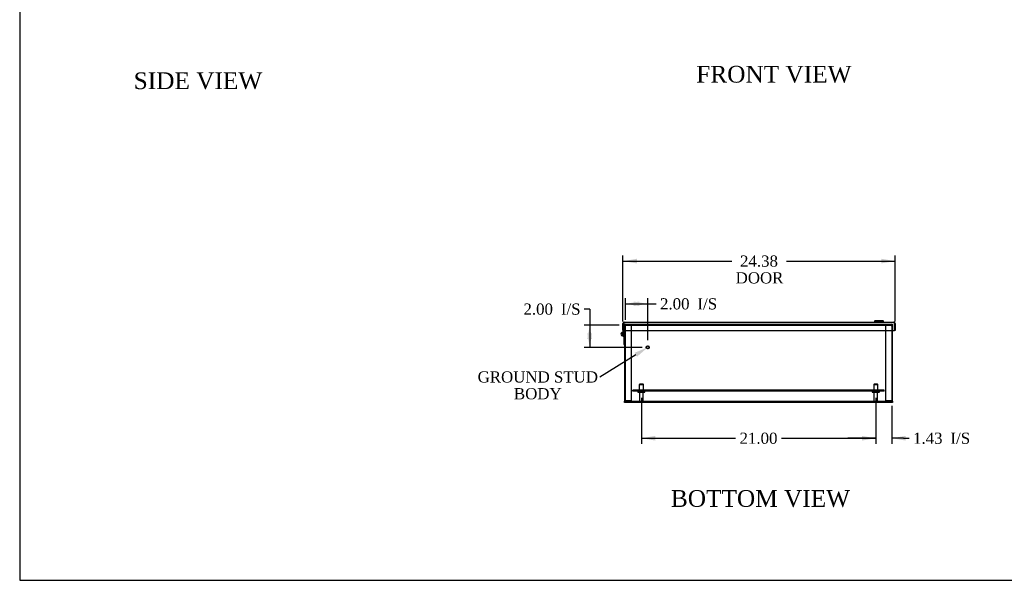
# Model space of a CAD drawing. Header units: inches. Extents: x 1 to 240, y -1 to 159.
# Tile 1 of 7: x 1 to 89, y 0 to 51. Entities that reach past the tile are written whole.
import ezdxf
from ezdxf import colors
from ezdxf.entities.mleader import LeaderData, LeaderLine
from ezdxf.enums import TextEntityAlignment as Align
from ezdxf.lldxf.tags import DXFTag
from ezdxf.math import Vec2, Vec3

# ---------------------------------------------------------------- set-up
doc = ezdxf.new("R2010")
doc.units = ezdxf.units.IN
doc.header["$MEASUREMENT"] = 0
for name, color, linetype in [('COM43466', 7, 'Continuous'), ('COM43486', 7, 'Continuous'), ('COM48659', 7, 'Continuous'), ('COM48684', 7, 'Continuous'), ('COM48700', 7, 'Continuous'), ('Default', 7, 'Continuous'), ('GSK10080', 7, 'Continuous'), ('HNG10680', 7, 'Continuous'), ('HNG10680-FM', 7, 'Continuous'), ('LOC130655', 7, 'Continuous'), ('SCS19491', 7, 'Continuous'), ('STD21878', 7, 'Continuous'), ('STD26094', 7, 'Continuous')]:
    doc.layers.add(name, color=color, linetype=linetype)
doc.styles.add('SEACAD_Times_New_Roman', font='times.ttf')
tags = doc.linetypes.add('HIDDEN2', pattern=[0.1875, 0.125, -0.0625]).pattern_tags.tags
tags[6:7] = [DXFTag(74, 4), DXFTag(75, 0), DXFTag(340, '0'), DXFTag(46, 0.0), DXFTag(50, 0.0), DXFTag(44, 0.0), DXFTag(45, 0.0)]
tags[4:5] = [DXFTag(74, 4), DXFTag(75, 0), DXFTag(340, '0'), DXFTag(46, 0.0), DXFTag(50, 0.0), DXFTag(44, 0.0), DXFTag(45, 0.0)]
doc.dimstyles.new('HAMMOND_(STH_-_240x160)', dxfattribs={"dimtxt": 1, "dimasz": 1.25, "dimexe": 0.5, "dimexo": 0.5, "dimgap": 0.25, "dimtad": 0, "dimtih": 1, "dimtoh": 1, "dimzin": 0, "dimdsep": 46, "dimtxsty": 'SEACAD_Times_New_Roman', "dimblk1": '_SE_FILLED', "dimblk2": '_SE_FILLED', "dimsah": 1, "dimcen": 0.5, "dimadec": 0, "dimazin": 0, "dimtfac": 0.8, "dimtofl": 0, "dimtmove": 0, "dimatfit": 3, "dimfxl": 1, "dimtolj": 1, "dimtzin": 0, "dimarcsym": 0})

# ---------------------------------------------------------------- blocks, each defined once
blk = doc.blocks.new('SE2')
at = {"layer": 'COM43466', "color": 7, "linetype": 'HIDDEN2'}
for p, q in [((78.395, 17.415), (55.895, 17.415)), ((55.895, 17.343), (55.895, 17.415)), ((78.395, 17.343), (55.895, 17.343)), ((56.395, 17.415), (56.395, 17.343)), ((56.895, 17.343), (56.895, 17.415)), ((77.395, 17.415), (77.395, 17.343)), ((77.895, 17.343), (77.895, 17.415)), ((78.395, 17.343), (78.395, 17.415))]:
    blk.add_line(p, q, dxfattribs=at)
at = {"layer": 'COM43486', "color": 7, "linetype": 'Continuous'}
for p, q in [((54.998, 22.761), (54.998, 23.403)), ((55.07, 23.505), (55.07, 23.403)), ((55.07, 22.761), (55.07, 23.403)), ((55.071, 23.403), (55.071, 23.505)), ((55.071, 23.403), (55.071, 22.761)), ((55.106, 23.511), (79.274, 23.511)), ((79.31, 23.403), (79.31, 23.505)), ((79.31, 23.505), (79.31, 23.439)), ((79.31, 22.761), (79.31, 23.403)), ((79.31, 23.251), (79.31, 22.761)), ((79.382, 23.403), (79.382, 22.761)), ((54.998, 22.761), (55.07, 22.761)), ((55.071, 22.761), (79.31, 22.761)), ((79.382, 22.761), (79.31, 22.761))]:
    blk.add_line(p, q, dxfattribs=at)
for centre, start, end in [((55.106, 23.403), 109.47122, 180), ((55.106, 23.403), 90, 109.47122), ((79.274, 23.403), 70.52878, 90), ((79.274, 23.403), 0, 70.52878)]:
    blk.add_arc(centre, 0.108, start, end, dxfattribs=at)
for centre, start_param, end_param in [((55.106, 23.403), 3.141593, 3.48143), ((79.274, 23.403), 2.801756, 3.141593)]:
    blk.add_ellipse(centre, major_axis=(0, -0.108), ratio=0.997813, start_param=start_param, end_param=end_param, dxfattribs=at)
at = {"layer": 'COM48659', "color": 7, "linetype": 'HIDDEN2'}
for p, q in [((55.145, 23.334), (79.145, 23.334)), ((55.145, 23.334), (55.145, 23.226)), ((55.145, 23.262), (79.145, 23.262)), ((55.145, 23.226), (55.145, 22.761)), ((79.145, 23.226), (79.145, 23.334)), ((79.145, 22.761), (79.145, 23.226)), ((79.145, 16.406), (55.145, 16.406)), ((58.403, 16.406), (58.403, 16.334)), ((58.552, 16.334), (58.552, 16.406)), ((58.552, 16.406), (58.552, 16.334)), ((58.989, 16.334), (58.989, 16.406)), ((58.989, 16.334), (58.989, 16.406)), ((59.137, 16.334), (59.137, 16.406)), ((75.153, 16.406), (75.153, 16.334)), ((75.302, 16.334), (75.302, 16.406)), ((75.302, 16.406), (75.302, 16.334)), ((75.739, 16.334), (75.739, 16.406)), ((75.739, 16.334), (75.739, 16.406)), ((75.887, 16.334), (75.887, 16.406))]:
    blk.add_line(p, q, dxfattribs=at)
at = {"layer": 'COM48659', "color": 7, "linetype": 'Continuous'}
for p, q in [((55.145, 22.761), (55.145, 16.442)), ((79.145, 16.442), (79.145, 22.761)), ((55.145, 16.334), (55.145, 16.442)), ((79.145, 16.334), (55.145, 16.334)), ((79.145, 16.442), (79.145, 16.334))]:
    blk.add_line(p, q, dxfattribs=at)
at = {"layer": 'COM48684', "color": 7, "linetype": 'HIDDEN2'}
for p, q in [((55.145, 23.226), (55.253, 23.226)), ((55.217, 16.521), (55.217, 23.226)), ((55.77, 23.226), (55.253, 23.226)), ((55.77, 23.334), (55.77, 23.262)), ((55.77, 16.485), (55.77, 23.226)), ((55.217, 22.536), (55.145, 22.536)), ((55.145, 22.366), (55.217, 22.366)), ((55.217, 21.962), (55.145, 21.962)), ((55.145, 21.822), (55.217, 21.822)), ((55.217, 16.521), (55.145, 16.521)), ((55.253, 16.485), (55.152, 16.485)), ((55.152, 16.485), (55.253, 16.485)), ((55.253, 16.485), (55.77, 16.485)), ((55.77, 16.485), (55.253, 16.485)), ((55.77, 16.413), (55.253, 16.413)), ((55.77, 16.413), (55.77, 16.485))]:
    blk.add_line(p, q, dxfattribs=at)
for centre, radius, start, end in [((55.253, 23.226), 0.108, 90, 180), ((55.253, 23.226), 0.036, 90, 180), ((55.253, 16.521), 0.108, 180, 199.47122), ((55.253, 16.521), 0.108, 199.47122, 270), ((55.253, 16.521), 0.036, 180, 270)]:
    blk.add_arc(centre, radius, start, end, dxfattribs=at)
for major_axis, end_param in [((0.108, 0), 3.48143), ((0.036, 0), 4.712389)]:
    blk.add_ellipse((55.253, 16.521), major_axis=major_axis, ratio=0.997813, start_param=3.141593, end_param=end_param, dxfattribs=at)
at = {"layer": 'COM48700', "color": 7, "linetype": 'HIDDEN2'}
for p, q in [((78.52, 23.334), (78.52, 23.262)), ((79.037, 23.226), (78.52, 23.226)), ((78.52, 23.226), (78.52, 16.485)), ((79.037, 23.226), (79.145, 23.226)), ((79.073, 23.226), (79.073, 16.521)), ((78.52, 16.413), (78.52, 16.485)), ((79.037, 16.485), (78.52, 16.485)), ((78.52, 16.485), (79.037, 16.485)), ((79.037, 16.413), (78.52, 16.413)), ((79.139, 16.485), (79.037, 16.485)), ((79.037, 16.485), (79.139, 16.485)), ((79.073, 16.521), (79.145, 16.521))]:
    blk.add_line(p, q, dxfattribs=at)
for centre, radius, start, end in [((79.037, 23.226), 0.108, 0, 90), ((79.037, 23.226), 0.036, 0, 90), ((79.037, 16.521), 0.036, 270, 360), ((79.037, 16.521), 0.108, 270, 340.52878), ((79.037, 16.521), 0.108, 340.52878, 360)]:
    blk.add_arc(centre, radius, start, end, dxfattribs=at)
for major_axis, start_param in [((-0.036, 0), 1.570796), ((-0.108, 0), 2.801756)]:
    blk.add_ellipse((79.037, 16.521), major_axis=major_axis, ratio=0.997813, start_param=start_param, end_param=3.141593, dxfattribs=at)
at = {"layer": 'GSK10080', "color": 7, "linetype": 'Continuous'}
for p, q in [((79.31, 23.251), (79.31, 23.439)), ((79.31, 23.439), (79.31, 23.439)), ((79.31, 23.251), (79.31, 23.251))]:
    blk.add_line(p, q, dxfattribs=at)
at = {"layer": 'HNG10680', "color": 7, "linetype": 'Continuous'}
for p, q in [((55.07, 23.389), (55.071, 23.389)), ((55.07, 22.639), (55.07, 22.761)), ((55.07, 22.639), (55.145, 22.639)), ((55.07, 22.639), (55.07, 22.592))]:
    blk.add_line(p, q, dxfattribs=at)
blk.add_circle((54.977, 22.451), 0.0638, dxfattribs=at)
for radius, start, end in [(0.0938, 294.05508, 0), (0.169, 297.81814, 303.74899)]:
    blk.add_arc((54.977, 22.451), radius, start, end, dxfattribs=at)
at = {"layer": 'HNG10680-FM', "color": 7, "linetype": 'Continuous'}
for p, q in [((55.055, 22.302), (55.015, 22.366)), ((55.07, 22.451), (55.07, 21.514)), ((55.07, 21.514), (55.145, 21.514))]:
    blk.add_line(p, q, dxfattribs=at)
at = {"layer": 'HNG10680-FM', "color": 7, "linetype": 'HIDDEN2'}
for p, q in [((55.07, 22.264), (55.145, 22.264)), ((55.175, 21.956), (55.145, 21.956)), ((55.145, 21.828), (55.175, 21.828)), ((55.175, 21.956), (55.175, 21.828))]:
    blk.add_line(p, q, dxfattribs=at)
at = {"layer": 'HNG10680-FM', "color": 7, "linetype": 'Continuous'}
for radius, end in [(0.169, 297.81814), (0.0937, 294.05508)]:
    blk.add_arc((54.977, 22.451), radius, 0, end, dxfattribs=at)
at = {"layer": 'LOC130655', "color": 7, "linetype": 'Continuous'}
for p, q in [((77.571, 23.633), (77.541, 23.603)), ((77.541, 23.603), (78.329, 23.603)), ((77.541, 23.603), (77.541, 23.511)), ((78.299, 23.633), (77.571, 23.633)), ((78.329, 23.603), (78.299, 23.633)), ((78.329, 23.511), (78.329, 23.603))]:
    blk.add_line(p, q, dxfattribs=at)
at = {"layer": 'SCS19491', "color": 7, "linetype": 'Continuous'}
for p, q in [((55.07, 22.638), (55.06, 22.638)), ((55.06, 22.263), (55.07, 22.263))]:
    blk.add_line(p, q, dxfattribs=at)
for centre, start, end in [((55.06, 22.353), 229.83857, 270), ((55.06, 22.548), 90, 129.32403)]:
    blk.add_arc(centre, 0.09, start, end, dxfattribs=at)
at = {"layer": 'STD21878', "color": 7, "linetype": 'HIDDEN2'}
for radius in [0.141, 0.125]:
    blk.add_circle((57.217, 21.262), radius, dxfattribs=at)
at = {"layer": 'STD26094', "color": 7, "linetype": 'HIDDEN2'}
for p, q in [((56.495, 17.968), (56.458, 17.93)), ((56.458, 17.93), (56.833, 17.93)), ((56.458, 17.93), (56.458, 17.343)), ((56.795, 17.968), (56.495, 17.968)), ((56.833, 17.93), (56.795, 17.968)), ((56.833, 17.343), (56.833, 17.93)), ((77.495, 17.968), (77.458, 17.93)), ((77.458, 17.93), (77.833, 17.93)), ((77.458, 17.93), (77.458, 17.343)), ((77.795, 17.968), (77.495, 17.968)), ((77.833, 17.93), (77.795, 17.968)), ((77.833, 17.343), (77.833, 17.93)), ((56.32, 17.313), (56.32, 17.273)), ((56.35, 17.243), (56.94, 17.243)), ((56.48, 17.243), (56.48, 16.466)), ((56.81, 16.466), (56.81, 17.243)), ((56.97, 17.273), (56.97, 17.313)), ((77.32, 17.313), (77.32, 17.273)), ((77.35, 17.243), (77.94, 17.243)), ((77.48, 17.243), (77.48, 16.466)), ((77.81, 16.466), (77.81, 17.243)), ((77.97, 17.273), (77.97, 17.313))]:
    blk.add_line(p, q, dxfattribs=at)
for centre, radius, start, end in [((56.35, 17.313), 0.03, 90, 180), ((56.35, 17.273), 0.03, 180, 270), ((56.94, 17.313), 0.03, 0, 90), ((56.94, 17.273), 0.03, 270, 0), ((77.35, 17.313), 0.03, 90, 180), ((77.35, 17.273), 0.03, 180, 270), ((77.94, 17.313), 0.03, 0, 90), ((77.94, 17.273), 0.03, 270, 0), ((56.54, 16.466), 0.06, 180, 270), ((56.75, 16.466), 0.06, 270, 0), ((77.54, 16.466), 0.06, 180, 270), ((77.75, 16.466), 0.06, 270, 0)]:
    blk.add_arc(centre, radius, start, end, dxfattribs=at)
blk = doc.blocks.new('DMBLK3396')
at = {"layer": 'Default', "linetype": 'Continuous'}
for points in [[(56.248, 29.194), (54.998, 28.985), (56.248, 28.777)], [(78.132, 29.194), (78.132, 28.777), (79.382, 28.985)]]:
    blk.add_hatch(color=7, dxfattribs=at).paths.add_polyline_path(points)
at = {"layer": 'Default', "color": 7, "linetype": 'Continuous'}
for p, q in [((54.998, 23.582), (54.998, 29.485)), ((79.382, 23.582), (79.382, 29.485)), ((54.998, 28.985), (64.743, 28.985)), ((69.638, 28.985), (79.382, 28.985))]:
    blk.add_line(p, q, dxfattribs=at)
at = {"layer": 'Default', "color": 7, "linetype": 'Continuous', "style": 'SEACAD_Times_New_Roman'}
for s, p in [('24.38', (65.484, 29.485)), ('DOOR', (65.093, 27.985))]:
    blk.add_text(s, height=1, dxfattribs=at).set_placement(p, align=Align.TOP_LEFT)
blk = doc.blocks.new('_SE_FILLED')
at = {"color": 0}
blk.add_line((0, 0), (-1, 0), dxfattribs=at)
blk.add_solid([(0, 0), (-1, -0.1665), (-1, 0.1665), (0, 0)], dxfattribs=at)
blk = doc.blocks.new('DMBLK3399')
at = {"layer": 'Default', "linetype": 'Continuous'}
for points in [[(76.395, 12.915), (77.645, 13.123), (76.395, 13.332)], [(80.323, 12.915), (80.323, 13.332), (79.073, 13.123)]]:
    blk.add_hatch(color=7, dxfattribs=at).paths.add_polyline_path(points)
at = {"layer": 'Default', "color": 7, "linetype": 'Continuous'}
for p, q in [((77.645, 16.743), (77.645, 12.623)), ((79.073, 16.021), (79.073, 12.623)), ((77.645, 13.123), (75.145, 13.123)), ((80.13, 13.123), (79.073, 13.123)), ((80.13, 13.123), (80.63, 13.123))]:
    blk.add_line(p, q, dxfattribs=at)
at = {"layer": 'Default', "color": 7, "linetype": 'Continuous', "style": 'SEACAD_Times_New_Roman'}
for s, p in [('1.43', (80.98, 13.623)), ('I/S', (84.334, 13.623))]:
    blk.add_text(s, height=1, dxfattribs=at).set_placement(p, align=Align.TOP_LEFT)
blk = doc.blocks.new('DMBLK3400')
at = {"layer": 'Default', "linetype": 'Continuous'}
for points in [[(51.809, 22.012), (52.226, 22.012), (52.018, 23.262)], [(51.809, 22.512), (52.018, 21.262), (52.226, 22.512)]]:
    blk.add_hatch(color=7, dxfattribs=at).paths.add_polyline_path(points)
at = {"layer": 'Default', "color": 7, "linetype": 'Continuous'}
for p, q in [((52.018, 24.687), (51.518, 24.687)), ((52.018, 24.687), (52.018, 21.262)), ((54.645, 23.262), (51.518, 23.262)), ((56.717, 21.262), (51.518, 21.262))]:
    blk.add_line(p, q, dxfattribs=at)
at = {"layer": 'Default', "color": 7, "linetype": 'Continuous', "style": 'SEACAD_Times_New_Roman'}
for s, p in [('2.00', (46.084, 25.187)), ('I/S', (49.438, 25.187))]:
    blk.add_text(s, height=1, dxfattribs=at).set_placement(p, align=Align.TOP_LEFT)
blk = doc.blocks.new('DMBLK3401')
at = {"layer": 'Default', "linetype": 'Continuous'}
for points in [[(56.467, 25.366), (55.217, 25.158), (56.467, 24.95)], [(55.967, 25.366), (55.967, 24.95), (57.217, 25.158)]]:
    blk.add_hatch(color=7, dxfattribs=at).paths.add_polyline_path(points)
at = {"layer": 'Default', "color": 7, "linetype": 'Continuous'}
for p, q in [((55.217, 23.726), (55.217, 25.658)), ((57.217, 21.902), (57.217, 25.658)), ((55.217, 25.158), (57.467, 25.158)), ((57.467, 25.158), (57.967, 25.158))]:
    blk.add_line(p, q, dxfattribs=at)
at = {"layer": 'Default', "color": 7, "linetype": 'Continuous', "style": 'SEACAD_Times_New_Roman'}
for s, p in [('2.00', (58.317, 25.658)), ('I/S', (61.672, 25.658))]:
    blk.add_text(s, height=1, dxfattribs=at).set_placement(p, align=Align.TOP_LEFT)
blk = doc.blocks.new('DMBLK3422')
at = {"layer": 'Default', "linetype": 'Continuous'}
for points in [[(57.895, 12.915), (57.895, 13.332), (56.645, 13.123)], [(76.395, 12.915), (77.645, 13.123), (76.395, 13.332)]]:
    blk.add_hatch(color=7, dxfattribs=at).paths.add_polyline_path(points)
at = {"layer": 'Default', "color": 7, "linetype": 'Continuous'}
for p, q in [((56.645, 16.743), (56.645, 12.623)), ((77.645, 16.743), (77.645, 12.623)), ((56.645, 13.123), (65.089, 13.123)), ((69.202, 13.123), (77.645, 13.123))]:
    blk.add_line(p, q, dxfattribs=at)
at = {"layer": 'Default', "color": 7, "linetype": 'Continuous', "style": 'SEACAD_Times_New_Roman'}
blk.add_text('21.00', height=1, dxfattribs=at).set_placement((65.439, 13.623), align=Align.TOP_LEFT)
blk = doc.blocks.new('BORDER')
at = {"layer": 'Default', "color": 7, "linetype": 'Continuous'}
for p, q in [((-41.86, 27.86), (-41.86, 0)), ((-41.86, 0), (0, 0))]:
    blk.add_line(p, q, dxfattribs=at)

msp = doc.modelspace()

# ---------------------------------------------------------------- block references
at = {"layer": 'Default', "color": 7, "xscale": 5.7, "yscale": 5.7, "zscale": 5.7}
msp.add_blockref('BORDER', (239.562, 0.401), dxfattribs=at)
at = {"layer": 'Default'}
msp.add_blockref('SE2', (0, 0), dxfattribs=at)

# ---------------------------------------------------------------- texts
at = {"layer": 'Default', "color": 7, "linetype": 'Continuous', "style": 'SEACAD_Times_New_Roman'}
for s, p in [('SIDE VIEW', (11.172, 45.886)), ('FRONT VIEW', (61.564, 46.468)), ('BOTTOM VIEW', (59.293, 8.479))]:
    msp.add_text(s, height=1.5, dxfattribs=at).set_placement(p, align=Align.TOP_LEFT)

# ---------------------------------------------------------------- dimensions: what is measured, and where the dimension line sits
at = {"layer": 'Default', "color": 7, "linetype": 'Continuous'}
for base, p1, p2, text, picture, middle in [((54.998, 28.985), (54.998, 23.082), (79.382, 23.082), '\\A1;<>\\PDOOR', 'DMBLK3396', (67.19, 28.985)), ((56.645, 13.123), (56.645, 17.243), (77.645, 17.243), '\\A1;<>', 'DMBLK3422', (67.145, 13.123))]:
    dim = msp.add_linear_dim(base=base, p1=p1, p2=p2, angle=0, text=text, dimstyle='HAMMOND_(STH_-_240x160)', dxfattribs=at)
    dim.commit()
    dim.dimension.update_dxf_attribs({"geometry": picture, "text_midpoint": middle, "dimtype": 161})
for base, p1, p2, picture, middle in [((57.217, 25.158), (55.217, 23.226), (57.217, 21.402), 'DMBLK3401', (57.967, 25.158)), ((77.645, 13.123), (79.073, 16.521), (77.645, 17.243), 'DMBLK3399', (80.63, 13.123))]:
    dim = msp.add_linear_dim(base=base, p1=p1, p2=p2, text='\\A1;<> I/S', dimstyle='HAMMOND_(STH_-_240x160)', override={"dimtmove": 1}, dxfattribs=at)
    dim.commit()
    dim.dimension.update_dxf_attribs({"geometry": picture, "text_midpoint": middle, "dimtype": 160})
dim = msp.add_linear_dim(base=(52.018, 21.262), p1=(55.145, 23.262), p2=(57.217, 21.262), angle=90, text='\\A1;<> I/S', dimstyle='HAMMOND_(STH_-_240x160)', override={"dimtmove": 1}, dxfattribs=at)
dim.commit()
dim.dimension.update_dxf_attribs({"geometry": 'DMBLK3400', "text_midpoint": (51.518, 24.687), "dimtype": 160})

# ---------------------------------------------------------------- leaders
ml = msp.add_multileader_mtext('Standard', dxfattribs=at)
ml.set_content('{\\pxsm0.9;\\fTimes New Roman|b0||i0||c0|p34;\\W1.;GROUND STUD\\PBODY\\P}', color=7)
ml.set_leader_properties()
ml.build(insert=Vec2(0, 0))
ml.multileader.update_dxf_attribs({"dogleg_length": 0, "arrow_head_size": 1.25})
ctx = ml.context
ctx.base_point, ctx.char_height, ctx.arrow_head_size, ctx.landing_gap_size = Vec3(42.06, 18.189), 1, 1.25, 0.35
ctx.text_align_type = 1
notes = []
notes.append((ctx, [(0, (1, 1, 0), (52.94, 18.599), (-1, 0), 0, [(0, [(57.217, 21.262)], 0, [])])]))
ctx.mtext.insert, ctx.mtext.alignment = Vec3(47.37, 19.11), 2
for ctx, leaders in notes:
    for number, flags, end, landing, length, lines in leaders:
        leader = LeaderData()
        leader.index, (leader.has_last_leader_line, leader.has_dogleg_vector, leader.attachment_direction) = number, flags
        leader.last_leader_point, leader.dogleg_vector, leader.dogleg_length = Vec3(end), Vec3(landing), length
        for number, points, colour, breaks in lines:
            line = LeaderLine()
            line.index, line.vertices, line.color, line.breaks = number, Vec3.list(points), colors.encode_raw_color(colour), breaks
            leader.lines.append(line)
        ctx.leaders.append(leader)

doc.saveas('drawing.dxf')
